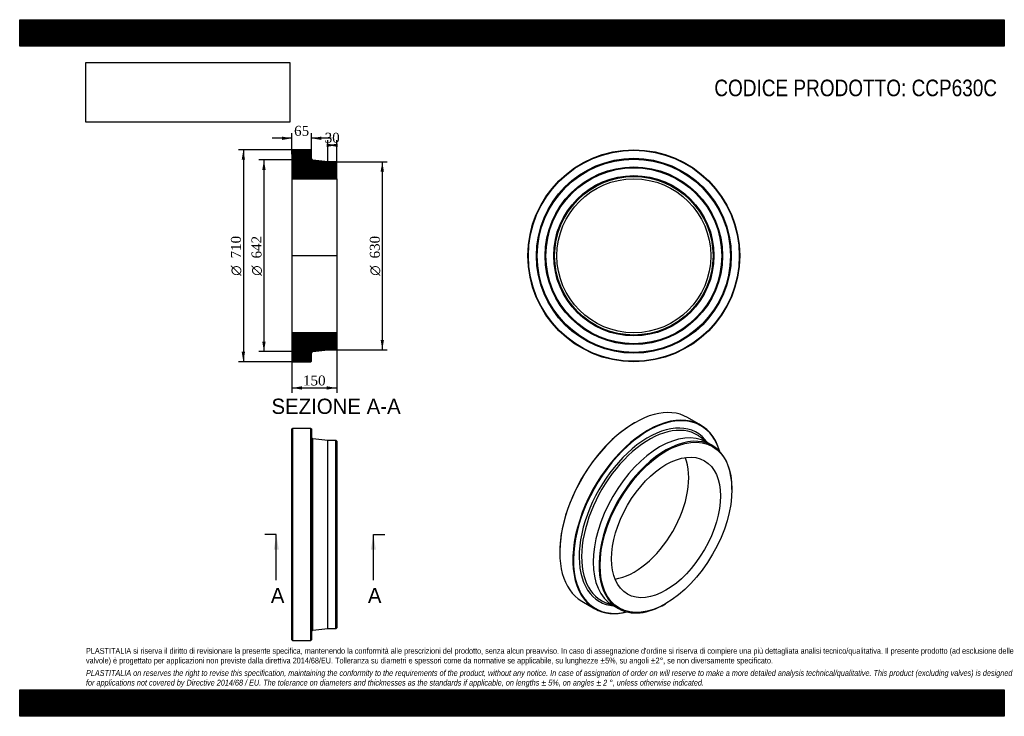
# Model space of a CAD drawing. Header units: millimetres. Extents: x 0 to 3300, y 0 to 2333.
import ezdxf
from ezdxf.enums import TextEntityAlignment as Align
from ezdxf.lldxf.tags import DXFTag

# ---------------------------------------------------------------- set-up
doc = ezdxf.new("R2010")
doc.units = ezdxf.units.MM
doc.header["$LTSCALE"] = 11.111111
for name, color, linetype in [('CCP630C', 7, 'Continuous'), ('Default', 7, 'Continuous'), ('DV4_Default', 7, 'Continuous')]:
    doc.layers.add(name, color=color, linetype=linetype)
doc.styles.add('SEACAD_Solid_Edge_ANSI', font='seans.ttf')
doc.styles.add('SEACAD_Solid_Edge_ANSI1_Symbols', font='semeca1.ttf')
doc.styles.add('SEACAD_Times_New_Roman', font='times.ttf')
tags = doc.linetypes.add('CENTER2', pattern=[28.575, 19.05, -3.175, 3.175, -3.175]).pattern_tags.tags
tags[10:11] = [DXFTag(74, 4), DXFTag(75, 0), DXFTag(340, '0'), DXFTag(46, 0.0), DXFTag(50, 0.0), DXFTag(44, 0.0), DXFTag(45, 0.0)]
tags[8:9] = [DXFTag(74, 4), DXFTag(75, 0), DXFTag(340, '0'), DXFTag(46, 0.0), DXFTag(50, 0.0), DXFTag(44, 0.0), DXFTag(45, 0.0)]
tags[6:7] = [DXFTag(74, 4), DXFTag(75, 0), DXFTag(340, '0'), DXFTag(46, 0.0), DXFTag(50, 0.0), DXFTag(44, 0.0), DXFTag(45, 0.0)]
tags[4:5] = [DXFTag(74, 4), DXFTag(75, 0), DXFTag(340, '0'), DXFTag(46, 0.0), DXFTag(50, 0.0), DXFTag(44, 0.0), DXFTag(45, 0.0)]
doc.dimstyles.new('ANSImm', dxfattribs={"dimtxt": 33.333333, "dimasz": 33.333333, "dimexe": 16.666667, "dimexo": 0, "dimgap": 8.333333, "dimtad": 1, "dimdsep": 46, "dimtxsty": 'SEACAD_Times_New_Roman', "dimblk1": '_SE_FILLED', "dimblk2": '_SE_FILLED', "dimsah": 1, "dimcen": 16.666667, "dimazin": 0, "dimtfac": 0.85, "dimtdec": 3, "dimtofl": 0, "dimtmove": 0, "dimatfit": 3, "dimfxl": 1, "dimarcsym": 0})
picture_1 = doc.add_image_def('image1.jpg', size_in_pixel=(4302, 1260))

# ---------------------------------------------------------------- blocks, each defined once
blk = doc.blocks.new('SE')
at = {"layer": 'CCP630C', "color": 7, "linetype": 'Continuous'}
for p, q in [((914.1, 964.1), (912.6, 962.6)), ((912.6, 255.6), (912.6, 962.6)), ((914.1, 964.1), (914.1, 254.1)), ((976.1, 964.1), (914.1, 964.1)), ((976.1, 254.1), (976.1, 964.1)), ((977.6, 962.6), (976.1, 964.1)), ((977.6, 962.6), (977.6, 255.6)), ((982.9, 288.7), (982.9, 929.5)), ((1032.6, 924.1), (982.9, 929.5)), ((1032.6, 294.1), (1032.6, 924.1)), ((1060.1, 924.1), (1032.6, 924.1)), ((1060.1, 294.1), (1060.1, 924.1)), ((1062.6, 921.6), (1060.1, 924.1)), ((1062.6, 921.6), (1062.6, 296.6)), ((982.9, 288.7), (1032.6, 294.1)), ((1032.6, 294.1), (1060.1, 294.1)), ((1060.1, 294.1), (1062.6, 296.6)), ((912.6, 255.6), (914.1, 254.1)), ((914.1, 254.1), (976.1, 254.1)), ((976.1, 254.1), (977.6, 255.6))]:
    blk.add_line(p, q, dxfattribs=at)
for centre, start, end in [((983.6, 935.5), 180, 263.7742), ((983.6, 282.7), 96.2258, 180)]:
    blk.add_arc(centre, 6, start, end, dxfattribs=at)
blk = doc.blocks.new('SE1')
at = {"layer": 'CCP630C', "color": 7, "linetype": 'Continuous'}
for p, q in [((2282.4, 975.4), (2238.6, 1000.7)), ((2061.1, 983.1), (2060, 982.5)), ((2308.5, 914.2), (2281.9, 934.7)), ((2321.8, 906.5), (2302.4, 917.7)), ((2387.1, 760.2), (2387.1, 762.3)), ((1810.1, 549.6), (1810.1, 548.4)), ((1883.6, 385.9), (1927.4, 360.5)), ((1962.4, 381.4), (1993.5, 368.6)), ((1987.4, 372.1), (2006.8, 360.9)), ((2164.3, 376.5), (2166.1, 377.5))]:
    blk.add_line(p, q, dxfattribs=at)
for centre, major_axis, start_param, end_param in [((2061.1, 693.3), (177.5, 307.4), 0, 3.141593), ((2104.9, 668), (-177.5, -307.4), 2.635158, 6.283185), ((2106, 667.4), (176.8, 306.1), 0, 3.638875), ((2060, 693.9), (-176.8, -306.1), 3.926991, 5.497787), ((2106, 667.4), (-163.2, -282.7), 2.882539, 6.283185), ((2109.8, 665.2), (-160.2, -277.5), 3.119355, 6.283185), ((2106, 667.4), (176.8, 306.1), 5.785903, 6.283185), ((2144.9, 644.9), (-157.5, -272.8), 3.141593, 6.283185), ((2164.3, 633.7), (-157.5, -272.8), 2.356194, 6.283185), ((2109.8, 665.2), (-160.2, -277.5), 3.064377, 3.119355), ((2060, 693.9), (-128.9, -223.3), 0.42402, 2.717573), ((2106, 667.4), (-163.2, -282.7), 0, 0.259054), ((2109.8, 665.2), (-160.2, -277.5), 0, 0.019603), ((2109.8, 665.2), (-160.2, -277.5), 0.019603, 0.077216), ((2164.3, 633.7), (-157.5, -272.8), 0, 0.785398), ((2104.9, 668), (-177.5, -307.4), 0, 0.506435)]:
    blk.add_ellipse(centre, major_axis=major_axis, ratio=0.57735, start_param=start_param, end_param=end_param, dxfattribs=at)
for major_axis in [(156.2, 270.6), (-128.9, -223.3)]:
    blk.add_ellipse((2166.1, 632.7), major_axis=major_axis, ratio=0.57735, dxfattribs=at)
blk = doc.blocks.new('SE2')
at = {"layer": 'CCP630C', "color": 7, "linetype": 'Continuous'}
for radius in [355, 353.5, 326.5, 325, 323.5, 297.5, 296, 294.5, 268.5, 267, 265.5, 257.8]:
    blk.add_circle((2058.3, 1542.5), radius, dxfattribs=at)
blk = doc.blocks.new('SE4')
at = {"color": 7, "linetype": 'Continuous', "style": 'SEACAD_Solid_Edge_ANSI'}
blk.add_text('A', height=51.1, dxfattribs=at).set_placement((841.7, 430.2), align=Align.TOP_LEFT)
blk = doc.blocks.new('SE5')
at = {"color": 7, "linetype": 'Continuous', "style": 'SEACAD_Solid_Edge_ANSI'}
blk.add_text('A', height=51.1, dxfattribs=at).set_placement((1167, 430.2), align=Align.TOP_LEFT)
blk = doc.blocks.new('SEANNOT_GROUP')
at = {"linetype": 'Continuous'}
blk.add_hatch(color=7, dxfattribs=at).paths.add_polyline_path([(868.6, 558), (860.1, 609.1), (851.6, 558)])
at = {"color": 7, "linetype": 'Continuous'}
blk.add_lwpolyline([(860.1, 455.8), (860.1, 609.1)], dxfattribs=at)
blk = doc.blocks.new('SEANNOT_GROUP1')
at = {"linetype": 'Continuous'}
blk.add_hatch(color=7, dxfattribs=at).paths.add_polyline_path([(1193.9, 558), (1185.4, 609.1), (1176.9, 558)])
at = {"color": 7, "linetype": 'Continuous'}
blk.add_lwpolyline([(1185.4, 455.8), (1185.4, 609.1)], dxfattribs=at)
blk = doc.blocks.new('SE3')
at = {"layer": 'Default', "color": 7, "linetype": 'CENTER2'}
for p, q in [((860.1, 609.1), (821.8, 609.1)), ((1185.4, 609.1), (1223.8, 609.1))]:
    blk.add_line(p, q, dxfattribs=at)
at = {"layer": 'Default', "color": 7, "linetype": 'CENTER2', "const_width": 0.0001}
blk.add_lwpolyline([(860.1, 609.1), (1185.4, 609.1)], dxfattribs=at)
at = {"layer": 'Default'}
for name in ['SEANNOT_GROUP', 'SEANNOT_GROUP1', 'SE4', 'SE5']:
    blk.add_blockref(name, (0, 0), dxfattribs=at)
blk = doc.blocks.new('SE6')
at = {"layer": 'CCP630C', "linetype": 'Continuous'}
h = blk.add_hatch(dxfattribs=at)
h.set_pattern_fill('LINE', scale=0.629921, angle=45, style=0)
edge = h.paths.add_edge_path()
edge.add_line((1060.1, 1857.5), (1032.6, 1857.5))
edge.add_line((1032.6, 1857.5), (982.9, 1863))
edge.add_arc((983.6, 1868.9), 6, 180, 263.7742, ccw=False)
edge.add_line((977.6, 1868.9), (977.6, 1896))
edge.add_line((977.6, 1896), (976.1, 1897.5))
edge.add_line((976.1, 1897.5), (914.1, 1897.5))
edge.add_line((914.1, 1897.5), (912.6, 1896))
edge.add_line((912.6, 1896), (912.6, 1869))
edge.add_line((912.6, 1869), (913.7, 1867.5))
edge.add_line((913.7, 1867.5), (912.6, 1866))
edge.add_line((912.6, 1866), (912.6, 1840))
edge.add_line((912.6, 1840), (913.7, 1838.5))
edge.add_line((913.7, 1838.5), (912.6, 1837))
edge.add_line((912.6, 1837), (912.6, 1811))
edge.add_line((912.6, 1811), (913.7, 1809.5))
edge.add_line((913.7, 1809.5), (912.6, 1808))
edge.add_line((912.6, 1808), (912.6, 1800.3))
edge.add_line((912.6, 1800.3), (1062.6, 1800.3))
edge.add_line((1062.6, 1800.3), (1062.6, 1855))
edge.add_line((1062.6, 1855), (1060.1, 1857.5))
h = blk.add_hatch(dxfattribs=at)
h.set_pattern_fill('LINE', scale=0.629921, angle=45, style=0)
edge = h.paths.add_edge_path()
edge.add_line((1062.6, 1230), (1062.6, 1284.7))
edge.add_line((1062.6, 1284.7), (912.6, 1284.7))
edge.add_line((912.6, 1284.7), (912.6, 1277))
edge.add_line((912.6, 1277), (913.7, 1275.5))
edge.add_line((913.7, 1275.5), (912.6, 1274))
edge.add_line((912.6, 1274), (912.6, 1248))
edge.add_line((912.6, 1248), (913.7, 1246.5))
edge.add_line((913.7, 1246.5), (912.6, 1245))
edge.add_line((912.6, 1245), (912.6, 1219))
edge.add_line((912.6, 1219), (913.7, 1217.5))
edge.add_line((913.7, 1217.5), (912.6, 1216))
edge.add_line((912.6, 1216), (912.6, 1189))
edge.add_line((912.6, 1189), (914.1, 1187.5))
edge.add_line((914.1, 1187.5), (976.1, 1187.5))
edge.add_line((976.1, 1187.5), (977.6, 1189))
edge.add_line((977.6, 1189), (977.6, 1216.2))
edge.add_arc((983.6, 1216.2), 6, 96.2258, 180, ccw=False)
edge.add_line((982.9, 1222.1), (1032.6, 1227.5))
edge.add_line((1032.6, 1227.5), (1060.1, 1227.5))
edge.add_line((1060.1, 1227.5), (1062.6, 1230))
at = {"layer": 'CCP630C', "color": 7, "linetype": 'Continuous'}
for p, q in [((912.6, 1896), (914.1, 1897.5)), ((912.6, 1896), (912.6, 1869)), ((976.1, 1897.5), (914.1, 1897.5)), ((976.1, 1897.5), (977.6, 1896)), ((977.6, 1868.9), (977.6, 1896)), ((912.6, 1869), (912.6, 1866)), ((912.6, 1869), (913.7, 1867.5)), ((913.7, 1867.5), (912.6, 1866)), ((912.6, 1866), (912.6, 1840)), ((1032.6, 1857.5), (982.9, 1863)), ((1060.1, 1857.5), (1032.6, 1857.5)), ((1060.1, 1857.5), (1062.6, 1855)), ((1062.6, 1800.3), (1062.6, 1855)), ((912.6, 1840), (912.6, 1837)), ((912.6, 1840), (913.7, 1838.5)), ((913.7, 1838.5), (912.6, 1837)), ((912.6, 1837), (912.6, 1811)), ((912.6, 1811), (912.6, 1808)), ((912.6, 1811), (913.7, 1809.5)), ((913.7, 1809.5), (912.6, 1808)), ((912.6, 1808), (912.6, 1800.3)), ((912.6, 1800.3), (912.6, 1284.7)), ((912.6, 1800.3), (1062.6, 1800.3)), ((1062.6, 1800.3), (1062.6, 1284.7)), ((1062.6, 1284.7), (912.6, 1284.7)), ((912.6, 1284.7), (912.6, 1277)), ((912.6, 1277), (912.6, 1274)), ((912.6, 1277), (913.7, 1275.5)), ((913.7, 1275.5), (912.6, 1274)), ((912.6, 1274), (912.6, 1248)), ((1062.6, 1230), (1062.6, 1284.7)), ((912.6, 1248), (912.6, 1245)), ((912.6, 1248), (913.7, 1246.5)), ((913.7, 1246.5), (912.6, 1245)), ((912.6, 1245), (912.6, 1219)), ((982.9, 1222.1), (1032.6, 1227.5)), ((1032.6, 1227.5), (1060.1, 1227.5)), ((1062.6, 1230), (1060.1, 1227.5)), ((912.6, 1219), (912.6, 1216)), ((912.6, 1219), (913.7, 1217.5)), ((913.7, 1217.5), (912.6, 1216)), ((912.6, 1216), (912.6, 1189)), ((914.1, 1187.5), (912.6, 1189)), ((977.6, 1189), (976.1, 1187.5)), ((977.6, 1189), (977.6, 1216.2)), ((914.1, 1187.5), (976.1, 1187.5))]:
    blk.add_line(p, q, dxfattribs=at)
for centre, start, end in [((983.6, 1868.9), 180, 263.7742), ((983.6, 1216.2), 96.2258, 180)]:
    blk.add_arc(centre, 6, start, end, dxfattribs=at)
at = {"layer": 'DV4_Default', "color": 7, "linetype": 'CENTER2'}
for p, q in [((977.6, 1868.9), (977.6, 1863.5)), ((982.9, 1863), (977.6, 1863.5)), ((1064.3, 1542.5), (910.8, 1542.5)), ((982.9, 1222.1), (977.6, 1221.5)), ((977.6, 1216.2), (977.6, 1221.5))]:
    blk.add_line(p, q, dxfattribs=at)
blk = doc.blocks.new('GDimGGroup')
at = {"layer": 'Default', "linetype": 'Continuous'}
for points in [[(744.1, 1864.2), (755.2, 1864.2), (749.7, 1897.5)], [(744.1, 1220.9), (749.7, 1187.5), (755.2, 1220.9)]]:
    blk.add_hatch(color=7, dxfattribs=at).paths.add_polyline_path(points)
at = {"layer": 'Default', "color": 7, "linetype": 'Continuous'}
for p, q in [((945.1, 1897.5), (733, 1897.5)), ((749.7, 1897.5), (749.7, 1187.5)), ((945.1, 1187.5), (733, 1187.5))]:
    blk.add_line(p, q, dxfattribs=at)
for s, height, style, p in [('710', 33.33, 'SEACAD_Times_New_Roman', (708, 1533.6)), ('O', 33.3, 'SEACAD_Solid_Edge_ANSI1_Symbols', (708, 1475.6))]:
    blk.add_text(s, height=height, rotation=90, dxfattribs=dict(at, style=style)).set_placement(p, align=Align.TOP_LEFT)
blk = doc.blocks.new('GDimGGroup1')
at = {"layer": 'Default', "linetype": 'Continuous'}
for points in [[(813.1, 1830.2), (824.2, 1830.2), (818.6, 1863.5)], [(813.1, 1254.9), (818.6, 1221.5), (824.2, 1254.9)]]:
    blk.add_hatch(color=7, dxfattribs=at).paths.add_polyline_path(points)
at = {"layer": 'Default', "color": 7, "linetype": 'Continuous'}
for p, q in [((977.6, 1863.5), (802, 1863.5)), ((818.6, 1863.5), (818.6, 1221.5)), ((977.6, 1221.5), (802, 1221.5))]:
    blk.add_line(p, q, dxfattribs=at)
for s, height, style, p in [('642', 33.33, 'SEACAD_Times_New_Roman', (777, 1533.6)), ('O', 33.3, 'SEACAD_Solid_Edge_ANSI1_Symbols', (777, 1475.6))]:
    blk.add_text(s, height=height, rotation=90, dxfattribs=dict(at, style=style)).set_placement(p, align=Align.TOP_LEFT)
blk = doc.blocks.new('GDimGGroup2')
at = {"layer": 'Default', "linetype": 'Continuous'}
for points in [[(1220.8, 1824.2), (1215.3, 1857.5), (1209.7, 1824.2)], [(1220.8, 1260.9), (1209.7, 1260.9), (1215.3, 1227.5)]]:
    blk.add_hatch(color=7, dxfattribs=at).paths.add_polyline_path(points)
at = {"layer": 'Default', "color": 7, "linetype": 'Continuous'}
for p, q in [((1060.1, 1857.5), (1231.9, 1857.5)), ((1215.3, 1857.5), (1215.3, 1227.5)), ((1060.1, 1227.5), (1231.9, 1227.5))]:
    blk.add_line(p, q, dxfattribs=at)
for s, height, style, p in [('630', 33.33, 'SEACAD_Times_New_Roman', (1173.6, 1533.6)), ('O', 33.3, 'SEACAD_Solid_Edge_ANSI1_Symbols', (1173.6, 1475.6))]:
    blk.add_text(s, height=height, rotation=90, dxfattribs=dict(at, style=style)).set_placement(p, align=Align.TOP_LEFT)
blk = doc.blocks.new('DMBLK106')
at = {"layer": 'Default', "linetype": 'Continuous'}
for points in [[(945.9, 1094.3), (945.9, 1105.4), (912.6, 1099.8)], [(1029.2, 1094.3), (1062.6, 1099.8), (1029.2, 1105.4)]]:
    blk.add_hatch(color=7, dxfattribs=at).paths.add_polyline_path(points)
at = {"layer": 'Default', "color": 7, "linetype": 'Continuous'}
for p, q in [((912.6, 1284.7), (912.6, 1083.2)), ((1062.6, 1284.7), (1062.6, 1083.2)), ((912.6, 1099.8), (1062.6, 1099.8))]:
    blk.add_line(p, q, dxfattribs=at)
at = {"layer": 'Default', "color": 7, "linetype": 'Continuous', "style": 'SEACAD_Times_New_Roman'}
blk.add_text('150', height=33.33, dxfattribs=at).set_placement((949.7, 1141.5), align=Align.TOP_LEFT)
blk = doc.blocks.new('_SE_FILLED')
at = {"color": 0}
blk.add_line((0, 0), (-1, 0), dxfattribs=at)
blk.add_solid([(0, 0), (-1, -0.1665), (-1, 0.1665), (0, 0)], dxfattribs=at)
blk = doc.blocks.new('DMBLK107')
at = {"layer": 'Default', "linetype": 'Continuous'}
for points in [[(879.2, 1941.7), (879.2, 1930.6), (912.6, 1936.1)], [(1010.9, 1941.7), (977.6, 1936.1), (1010.9, 1930.6)]]:
    blk.add_hatch(color=7, dxfattribs=at).paths.add_polyline_path(points)
at = {"layer": 'Default', "color": 7, "linetype": 'Continuous'}
for p, q in [((912.6, 1882.5), (912.6, 1952.8)), ((977.6, 1882.5), (977.6, 1952.8)), ((912.6, 1936.1), (845.9, 1936.1)), ((1044.2, 1936.1), (977.6, 1936.1))]:
    blk.add_line(p, q, dxfattribs=at)
at = {"layer": 'Default', "color": 7, "linetype": 'Continuous', "style": 'SEACAD_Times_New_Roman'}
blk.add_text('65', height=33.33, dxfattribs=at).set_placement((919.8, 1977.8), align=Align.TOP_LEFT)
blk = doc.blocks.new('DMBLK108')
at = {"layer": 'Default', "linetype": 'Continuous'}
for points in [[(1029.2, 1918.4), (1029.2, 1907.3), (1062.6, 1912.9)], [(1065.9, 1918.4), (1032.6, 1912.9), (1065.9, 1907.3)]]:
    blk.add_hatch(color=7, dxfattribs=at).paths.add_polyline_path(points)
at = {"layer": 'Default', "color": 7, "linetype": 'Continuous'}
for p, q in [((1032.6, 1857.5), (1032.6, 1929.6)), ((1062.6, 1800.3), (1062.6, 1929.6)), ((1062.6, 1912.9), (1032.6, 1912.9))]:
    blk.add_line(p, q, dxfattribs=at)
at = {"layer": 'Default', "color": 7, "linetype": 'Continuous', "style": 'SEACAD_Times_New_Roman'}
blk.add_text('30', height=33.33, dxfattribs=at).set_placement((1022.3, 1954.6), align=Align.TOP_LEFT)

msp = doc.modelspace()

# ---------------------------------------------------------------- hatches: boundary and pattern name
at = {"layer": 'Default', "linetype": 'Continuous'}
h = msp.add_hatch(dxfattribs=at)
h.set_pattern_fill('LINE', scale=0.629921, angle=45, style=0)
h.paths.add_polyline_path([(3300, 2244.444), (3300, 2333.333), (0, 2333.333), (0, 2244.444)])
for points in [[(3300, 2244.444), (3300, 2333.333), (0, 2333.333), (0, 2244.444)], [(3300, 0), (3300, 88.889), (0, 88.889), (0, 0)]]:
    msp.add_hatch(color=7, dxfattribs=at).paths.add_polyline_path(points)
h = msp.add_hatch(dxfattribs=at)
h.set_pattern_fill('LINE', scale=0.629921, angle=45, style=0)
h.paths.add_polyline_path([(3300, 0), (3300, 88.889), (0, 88.889), (0, 0)])

# ---------------------------------------------------------------- linework, layer by layer
at = {"layer": 'Default', "color": 7, "linetype": 'Continuous'}
for p, q in [((0, 2333.333), (3300, 2333.333)), ((0, 2244.444), (0, 2333.333)), ((3300, 2333.333), (3300, 2244.444)), ((3300, 2244.444), (0, 2244.444)), ((0, 88.889), (3300, 88.889)), ((0, 0), (0, 88.889)), ((3300, 88.889), (3300, 0)), ((3300, 0), (0, 0))]:
    msp.add_line(p, q, dxfattribs=at)

# ---------------------------------------------------------------- block references
at = {"layer": 'Default'}
for name in ['GDimGGroup', 'SE6', 'SE2', 'GDimGGroup1', 'GDimGGroup2', 'SE1', 'SE', 'SE3']:
    msp.add_blockref(name, (0, 0), dxfattribs=at)

# ---------------------------------------------------------------- texts
at = {"layer": 'Default', "color": 7, "linetype": 'Continuous', "style": 'SEACAD_Solid_Edge_ANSI'}
msp.add_text('SEZIONE A-A', height=51.11111, dxfattribs=at).set_placement((843.92, 1063.951), align=Align.TOP_LEFT)
at = {"layer": 'Default', "attachment_point": 1}
for s, insert, char_height, width in [('{\\fArial Narrow|b0||i0||c0|p34;\\C7;\\H55.55555556;\\W1.;CODICE PRODOTTO: CCP630C}', (2328.087, 2132.602), 55.55556, 950.06324), ("{\\fArial Narrow|b0||i0||c0|p34;\\C7;\\H19.44444444;\\W1.;PLASTITALIA si riserva il diritto di revisionare la presente specifica, mantenendo la conformità alle prescrizioni del prodotto, senza alcun preavviso. In caso di assegnazione d'ordine si riserva di compiere una più dettagliata analisi tecnico/qualitativa. Il presente prodotto (ad esclusione delle \\P}{\\fArial Narrow|b0||i0||c0|p34;\\C7;\\H19.44444444;\\W1.;valvole) è progettato per applicazioni non previste dalla direttiva 2014/68/EU. Tolleranza su diametri e spessori come da normative se applicabile, su lunghezze ±5%, su angoli ±2°, se non diversamente specificato.\\P}{\\fArial Narrow|b0||i0||c0|p34;\\C7;\\H5.555555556;\\W1.;   \\P}{\\fArial Narrow|b0||i1||c0|p34;\\C7;\\H19.44444444;\\W1.;PLASTITALIA on reserves the right to revise this specification, maintaining the conformity to the requirements of the product, without any notice. In case of assignation of order on will reserve to make a more detailed analysis technical/qualitative. This product (excluding valves) is designed \\P}{\\fArial Narrow|b0||i1||c0|p34;\\C7;\\H19.44444444;\\W1.;for applications not covered by Directive 2014/68 / EU. The tolerance on diameters and thicknesses as the standards if applicable, on lengths ± 5%, on angles ± 2 °, unless otherwise indicated.\\P}", (222.222, 228.915), 19.444444, 2855.55556)]:
    msp.add_mtext(s, dxfattribs=dict(at, insert=insert, char_height=char_height, width=width))

# ---------------------------------------------------------------- dimensions: what is measured, and where the dimension line sits
at = {"layer": 'Default', "color": 7, "linetype": 'Continuous'}
for base, p1, p2, picture, middle in [((912.573, 1936.149), (977.573, 1882.486), (912.573, 1882.546), 'DMBLK107', (945.073, 1936.149)), ((1032.573, 1912.89), (1062.573, 1800.346), (1032.573, 1857.546), 'DMBLK108', (1047.573, 1912.89))]:
    dim = msp.add_linear_dim(base=base, p1=p1, p2=p2, text='\\A1;<>', dimstyle='ANSImm', dxfattribs=at)
    dim.commit()
    dim.dimension.update_dxf_attribs({"geometry": picture, "text_midpoint": middle, "dimtype": 160})
dim = msp.add_linear_dim(base=(912.573, 1099.819), p1=(912.573, 1284.746), p2=(1062.573, 1284.746), angle=0, text='\\A1;<>', dimstyle='ANSImm', dxfattribs=at)
dim.commit()
dim.dimension.update_dxf_attribs({"geometry": 'DMBLK106', "text_midpoint": (987.573, 1099.819), "dimtype": 161})

# ---------------------------------------------------------------- pictures from other files: only their frames are drawn
image = msp.add_image(picture_1, insert=(222.222, 1990.035), size_in_units=(682.857, 200))
image.dxf.flags = 7

doc.saveas('drawing.dxf')
